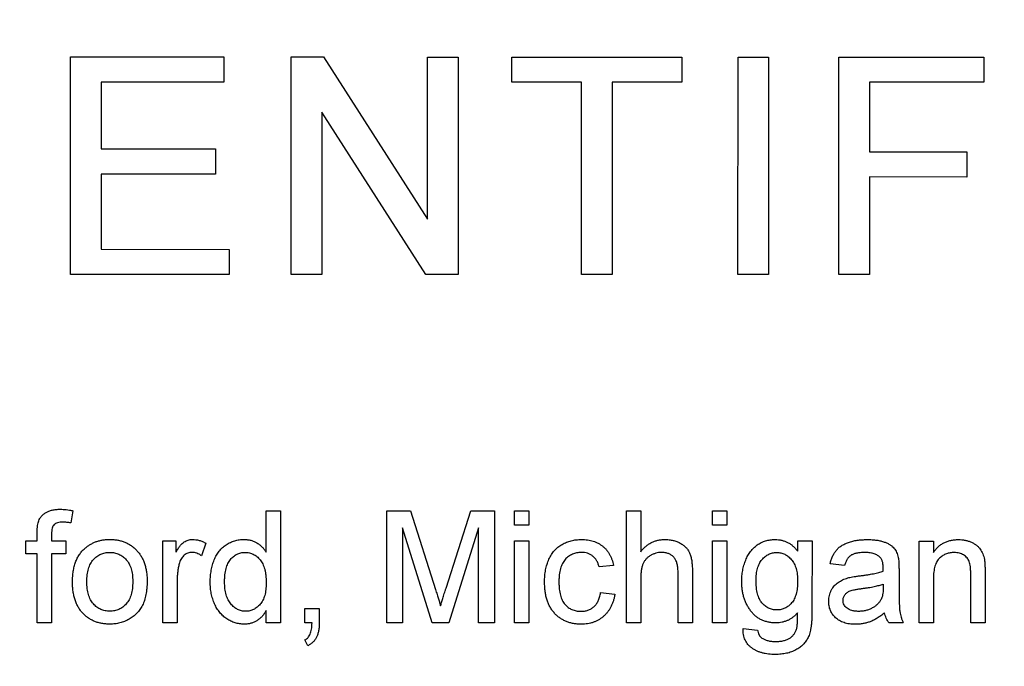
# Model space of a CAD drawing. Header units: inches. Extents: x 0.5 to 16.4, y 0.4 to 10.9.
# Tile 5 of 10: x 4.236 to 4.969, y 5.482 to 5.963. Entities that reach past the tile are written whole.
import ezdxf

# ---------------------------------------------------------------- set-up
doc = ezdxf.new("R2010")
doc.units = ezdxf.units.IN
doc.header["$MEASUREMENT"] = 0
doc.layers.add('OBJECT', color=1, linetype='Continuous')

msp = doc.modelspace()

# ---------------------------------------------------------------- linework, layer by layer
at = {"layer": 'OBJECT', "linetype": 'Continuous', "lineweight": 25}
for p, q in [((4.27355, 5.77388), (4.27358, 5.93567)), ((4.27358, 5.93567), (4.38766, 5.93565)), ((4.38766, 5.93565), (4.38765, 5.91698)), ((4.43782, 5.77385), (4.43785, 5.93564)), ((4.43785, 5.93564), (4.46196, 5.93563)), ((4.46196, 5.93563), (4.53946, 5.81489)), ((4.53946, 5.81489), (4.53948, 5.93562)), ((4.53948, 5.93562), (4.5623, 5.93561)), ((4.5623, 5.93561), (4.56227, 5.77383)), ((4.60212, 5.91694), (4.60212, 5.9356)), ((4.60212, 5.9356), (4.72865, 5.93558)), ((4.72865, 5.93558), (4.72864, 5.91691)), ((4.77051, 5.77379), (4.77055, 5.93557)), ((4.77055, 5.93557), (4.79336, 5.93557)), ((4.79336, 5.93557), (4.79333, 5.77378)), ((4.8456, 5.77377), (4.84563, 5.93556)), ((4.84563, 5.93556), (4.95349, 5.93554)), ((4.95349, 5.93554), (4.95348, 5.91687)), ((4.29639, 5.917), (4.29638, 5.86722)), ((4.38765, 5.91698), (4.29639, 5.917)), ((4.65397, 5.91693), (4.60212, 5.91694)), ((4.65395, 5.77381), (4.65397, 5.91693)), ((4.67679, 5.91692), (4.67676, 5.77381)), ((4.72864, 5.91691), (4.67679, 5.91692)), ((4.86844, 5.91688), (4.86843, 5.86503)), ((4.95348, 5.91687), (4.86844, 5.91688)), ((4.46066, 5.89457), (4.46064, 5.77385)), ((4.53816, 5.77383), (4.46066, 5.89457)), ((4.29638, 5.86722), (4.38142, 5.8672)), ((4.38142, 5.8672), (4.38142, 5.84853)), ((4.86843, 5.86503), (4.94103, 5.86502)), ((4.94103, 5.86502), (4.94102, 5.84635)), ((4.29638, 5.84855), (4.29637, 5.79255)), ((4.38142, 5.84853), (4.29638, 5.84855)), ((4.86843, 5.84636), (4.86841, 5.77377)), ((4.94102, 5.84635), (4.86843, 5.84636)), ((4.29637, 5.79255), (4.39178, 5.79253)), ((4.39178, 5.79253), (4.39177, 5.77386)), ((4.39177, 5.77386), (4.27355, 5.77388)), ((4.46064, 5.77385), (4.43782, 5.77385)), ((4.56227, 5.77383), (4.53816, 5.77383)), ((4.67676, 5.77381), (4.65395, 5.77381)), ((4.79333, 5.77378), (4.77051, 5.77379)), ((4.86841, 5.77377), (4.8456, 5.77377)), ((4.27538, 5.59813), (4.27386, 5.58904)), ((4.41927, 5.56731), (4.41928, 5.59809)), ((4.41928, 5.59809), (4.42996, 5.59809)), ((4.42996, 5.59809), (4.42994, 5.51475)), ((4.509, 5.51474), (4.50902, 5.59807)), ((4.50902, 5.59807), (4.5267, 5.59807)), ((4.5267, 5.59807), (4.54532, 5.53959)), ((4.55316, 5.54059), (4.57162, 5.59806)), ((4.57162, 5.59806), (4.58915, 5.59805)), ((4.58915, 5.59805), (4.58913, 5.51472)), ((4.6041, 5.59805), (4.61479, 5.59805)), ((4.6041, 5.58737), (4.6041, 5.59805)), ((4.61479, 5.59805), (4.61479, 5.58737)), ((4.68742, 5.5147), (4.68744, 5.59804)), ((4.68744, 5.59804), (4.69812, 5.59803)), ((4.69812, 5.59803), (4.69812, 5.5676)), ((4.75154, 5.59802), (4.76222, 5.59802)), ((4.75154, 5.58734), (4.75154, 5.59802)), ((4.76222, 5.59802), (4.76222, 5.58734)), ((4.61479, 5.58737), (4.6041, 5.58737)), ((4.76222, 5.58734), (4.75154, 5.58734)), ((4.24875, 5.57569), (4.24875, 5.58188)), ((4.25943, 5.58084), (4.25943, 5.57568)), ((4.52077, 5.58525), (4.52075, 5.51473)), ((4.54286, 5.51473), (4.52077, 5.58525)), ((4.57739, 5.58524), (4.55514, 5.51473)), ((4.57738, 5.51472), (4.57739, 5.58524)), ((4.2402, 5.57569), (4.24875, 5.57569)), ((4.2402, 5.56607), (4.2402, 5.57569)), ((4.25943, 5.57568), (4.27012, 5.57568)), ((4.27012, 5.57568), (4.27011, 5.56607)), ((4.34234, 5.51477), (4.34235, 5.57567)), ((4.34235, 5.57567), (4.35196, 5.57567)), ((4.35196, 5.57567), (4.35196, 5.56717)), ((4.3744, 5.57387), (4.37106, 5.56461)), ((4.60409, 5.51472), (4.6041, 5.57562)), ((4.6041, 5.57562), (4.61478, 5.57561)), ((4.61478, 5.57561), (4.61477, 5.51472)), ((4.75152, 5.51469), (4.75154, 5.57559)), ((4.75154, 5.57559), (4.76222, 5.57558)), ((4.76222, 5.57558), (4.76221, 5.51469)), ((4.81497, 5.57557), (4.82565, 5.57557)), ((4.81497, 5.5681), (4.81497, 5.57557)), ((4.82565, 5.57557), (4.82564, 5.52367)), ((4.90537, 5.51466), (4.90538, 5.57556)), ((4.90538, 5.57556), (4.91607, 5.57555)), ((4.91607, 5.57555), (4.91606, 5.56706)), ((4.24875, 5.56607), (4.2402, 5.56607)), ((4.24874, 5.51479), (4.24875, 5.56607)), ((4.25943, 5.56607), (4.25942, 5.51479)), ((4.27011, 5.56607), (4.25943, 5.56607)), ((4.67781, 5.55744), (4.66713, 5.55637)), ((4.84982, 5.5574), (4.83914, 5.55848)), ((4.72588, 5.51469), (4.72589, 5.55254)), ((4.73657, 5.55309), (4.73657, 5.51469)), ((4.89042, 5.55414), (4.89042, 5.5411)), ((4.94383, 5.51465), (4.94384, 5.55101)), ((4.95452, 5.55191), (4.95452, 5.51465)), ((4.35303, 5.54712), (4.35302, 5.51477)), ((4.69811, 5.54737), (4.6981, 5.5147)), ((4.87867, 5.54351), (4.87862, 5.54041)), ((4.91606, 5.54731), (4.91605, 5.51466)), ((4.66819, 5.53714), (4.67888, 5.53607)), ((4.41926, 5.51475), (4.41926, 5.52395)), ((4.4481, 5.51475), (4.44811, 5.52543)), ((4.44811, 5.52543), (4.45879, 5.52543)), ((4.45879, 5.52543), (4.45879, 5.51475)), ((4.25942, 5.51479), (4.24874, 5.51479)), ((4.35302, 5.51477), (4.34234, 5.51477)), ((4.42994, 5.51475), (4.41926, 5.51475)), ((4.45341, 5.51475), (4.4481, 5.51475)), ((4.52075, 5.51473), (4.509, 5.51474)), ((4.55514, 5.51473), (4.54286, 5.51473)), ((4.58913, 5.51472), (4.57738, 5.51472)), ((4.61477, 5.51472), (4.60409, 5.51472)), ((4.6981, 5.5147), (4.68742, 5.5147)), ((4.73657, 5.51469), (4.72588, 5.51469)), ((4.76221, 5.51469), (4.75152, 5.51469)), ((4.89362, 5.51466), (4.88293, 5.51466)), ((4.91605, 5.51466), (4.90537, 5.51466)), ((4.95452, 5.51465), (4.94383, 5.51465)), ((4.77436, 5.51041), (4.78504, 5.50934)), ((4.45024, 5.49765), (4.4481, 5.50193))]:
    msp.add_line(p, q, dxfattribs=at)
for radius in [1.6245, 1.23, 1.12]:
    msp.add_circle((4.52723, 5.82473), radius, dxfattribs=at)
for points, knots in [([(4.24989, 5.59059), (4.25017, 5.59121), (4.25074, 5.59245), (4.25199, 5.59412), (4.25354, 5.59558), (4.25536, 5.59688), (4.2575, 5.59795), (4.26002, 5.59866), (4.26285, 5.59911), (4.26486, 5.59916), (4.26591, 5.59919)], [0, 0, 0, 0, 0.105236, 0.21126, 0.319777, 0.434105, 0.556302, 0.689389, 0.836906, 1, 1, 1, 1]), ([(4.26591, 5.59919), (4.26665, 5.59917), (4.26815, 5.59915), (4.27046, 5.59892), (4.27289, 5.59862), (4.27453, 5.5983), (4.27538, 5.59813)], [0, 0, 0, 0, 0.231126, 0.473559, 0.729501, 1, 1, 1, 1]), ([(4.24875, 5.58188), (4.24876, 5.58279), (4.24877, 5.5845), (4.249, 5.58687), (4.24931, 5.58888), (4.2497, 5.59006), (4.24989, 5.59059)], [0, 0, 0, 0, 0.310103, 0.579649, 0.808071, 1, 1, 1, 1]), ([(4.26788, 5.58957), (4.26717, 5.58955), (4.26584, 5.58952), (4.26401, 5.58917), (4.2625, 5.58862), (4.26128, 5.58778), (4.2604, 5.58657), (4.25985, 5.58499), (4.25948, 5.58305), (4.25945, 5.58162), (4.25943, 5.58084)], [0, 0, 0, 0, 0.1501544, 0.2790274, 0.3895306, 0.487706, 0.5856296, 0.6998328, 0.8369787, 1, 1, 1, 1]), ([(4.27386, 5.58904), (4.27284, 5.58919), (4.27085, 5.58949), (4.26885, 5.58955), (4.26788, 5.58957)], [0, 0, 0, 0, 0.51581, 1, 1, 1, 1]), ([(4.2842, 5.57005), (4.28485, 5.57059), (4.28613, 5.57165), (4.28822, 5.573), (4.2904, 5.57416), (4.29268, 5.57512), (4.29508, 5.57585), (4.29758, 5.57636), (4.30018, 5.57669), (4.30195, 5.57673), (4.30285, 5.57674)], [0, 0, 0, 0, 0.124302, 0.246336, 0.367599, 0.489098, 0.612371, 0.737766, 0.866431, 1, 1, 1, 1]), ([(4.30285, 5.57674), (4.30385, 5.57671), (4.3058, 5.57666), (4.30866, 5.5763), (4.31137, 5.57563), (4.31397, 5.57476), (4.3164, 5.57359), (4.31872, 5.5722), (4.32087, 5.57052), (4.32288, 5.56862), (4.32469, 5.56649), (4.32627, 5.56415), (4.32761, 5.56161), (4.32872, 5.55888), (4.32956, 5.55594), (4.33015, 5.55282), (4.33053, 5.54951), (4.33057, 5.54724), (4.33059, 5.54607)], [0, 0, 0, 0, 0.064148, 0.125517, 0.185171, 0.243479, 0.301291, 0.358638, 0.417072, 0.476329, 0.536519, 0.596593, 0.65777, 0.720728, 0.785986, 0.853812, 0.925134, 1, 1, 1, 1]), ([(4.35196, 5.56717), (4.3525, 5.56807), (4.3535, 5.56973), (4.35507, 5.57193), (4.35656, 5.57364), (4.35807, 5.57487), (4.35958, 5.57571), (4.36113, 5.5763), (4.36274, 5.57667), (4.36384, 5.57671), (4.3644, 5.57673)], [0, 0, 0, 0, 0.189667, 0.351384, 0.488427, 0.600991, 0.701645, 0.800871, 0.898948, 1, 1, 1, 1]), ([(4.3644, 5.57673), (4.36523, 5.57669), (4.3669, 5.57662), (4.36941, 5.57604), (4.37195, 5.57517), (4.37357, 5.57432), (4.3744, 5.57387)], [0, 0, 0, 0, 0.235779, 0.477896, 0.732141, 1, 1, 1, 1]), ([(4.3776, 5.54516), (4.37763, 5.54663), (4.37769, 5.54951), (4.37829, 5.55373), (4.37919, 5.55774), (4.38027, 5.56092), (4.38135, 5.56332), (4.38223, 5.565), (4.3832, 5.56658), (4.38427, 5.56804), (4.38545, 5.56939), (4.3867, 5.57065), (4.38806, 5.57178), (4.38949, 5.57283), (4.39101, 5.57373), (4.39256, 5.57454), (4.39416, 5.57521), (4.39581, 5.57576), (4.3975, 5.5762), (4.39923, 5.57649), (4.401, 5.57668), (4.4022, 5.57671), (4.40281, 5.57672)], [0, 0, 0, 0, 0.097129, 0.190237, 0.280388, 0.36862, 0.411729, 0.453657, 0.494259, 0.53396, 0.573313, 0.612303, 0.651179, 0.690151, 0.729237, 0.767708, 0.805598, 0.843958, 0.882296, 0.920731, 0.959905, 1, 1, 1, 1]), ([(4.40281, 5.57672), (4.40369, 5.57669), (4.4054, 5.57663), (4.4079, 5.57613), (4.41026, 5.57532), (4.41243, 5.57414), (4.41445, 5.57275), (4.41626, 5.57112), (4.41791, 5.56934), (4.41881, 5.56799), (4.41927, 5.56731)], [0, 0, 0, 0, 0.132544, 0.259609, 0.384578, 0.508577, 0.63268, 0.754424, 0.876103, 1, 1, 1, 1]), ([(4.62653, 5.54493), (4.62654, 5.54573), (4.62656, 5.54731), (4.62671, 5.54965), (4.62696, 5.5519), (4.62731, 5.55408), (4.62775, 5.55619), (4.62833, 5.5582), (4.62898, 5.56015), (4.62973, 5.56202), (4.63058, 5.56379), (4.63154, 5.56546), (4.63262, 5.567), (4.63379, 5.56845), (4.63508, 5.56977), (4.63647, 5.57097), (4.63796, 5.57206), (4.64008, 5.57334), (4.64287, 5.57468), (4.64641, 5.57584), (4.65009, 5.57654), (4.6526, 5.57663), (4.65386, 5.57667)], [0, 0, 0, 0, 0.05069, 0.100064, 0.147868, 0.194213, 0.239564, 0.283798, 0.326868, 0.369348, 0.410747, 0.451432, 0.490875, 0.5299, 0.568726, 0.607396, 0.646183, 0.685355, 0.76375, 0.841544, 0.919958, 1, 1, 1, 1]), ([(4.65386, 5.57667), (4.65466, 5.57666), (4.65622, 5.57662), (4.6585, 5.57639), (4.66068, 5.57601), (4.66274, 5.57546), (4.6647, 5.57475), (4.66654, 5.57388), (4.66827, 5.57286), (4.66987, 5.57169), (4.67136, 5.57037), (4.6727, 5.56891), (4.67392, 5.56733), (4.67497, 5.5656), (4.67592, 5.56376), (4.67669, 5.56177), (4.67736, 5.55966), (4.67766, 5.55819), (4.67781, 5.55744)], [0, 0, 0, 0, 0.0707943, 0.1389298, 0.2037608, 0.2672468, 0.3282853, 0.388484, 0.447711, 0.5064942, 0.565373, 0.6238493, 0.6824323, 0.7424293, 0.8034999, 0.8668025, 0.9320606, 1, 1, 1, 1]), ([(4.69812, 5.5676), (4.69871, 5.56832), (4.69987, 5.56974), (4.70183, 5.57158), (4.7039, 5.57316), (4.7061, 5.57443), (4.7084, 5.57545), (4.71083, 5.57614), (4.71336, 5.5766), (4.7151, 5.57664), (4.71598, 5.57666)], [0, 0, 0, 0, 0.134397, 0.263908, 0.387737, 0.509356, 0.62946, 0.749915, 0.872958, 1, 1, 1, 1]), ([(4.71598, 5.57666), (4.71705, 5.57663), (4.71913, 5.57658), (4.72213, 5.57605), (4.72493, 5.57525), (4.72748, 5.57408), (4.72976, 5.57264), (4.73171, 5.57091), (4.73332, 5.56892), (4.73434, 5.56705), (4.73501, 5.56542), (4.73541, 5.56404), (4.73578, 5.56254), (4.73609, 5.56091), (4.73629, 5.55914), (4.73646, 5.55724), (4.73656, 5.55521), (4.73657, 5.55381), (4.73657, 5.55309)], [0, 0, 0, 0, 0.088973, 0.172509, 0.252607, 0.33047, 0.405183, 0.47632, 0.546425, 0.616231, 0.653183, 0.692855, 0.735731, 0.781387, 0.830809, 0.883768, 0.939832, 1, 1, 1, 1]), ([(4.7733, 5.54532), (4.77333, 5.54674), (4.77339, 5.54954), (4.77399, 5.55364), (4.7749, 5.55758), (4.77599, 5.56071), (4.77703, 5.5631), (4.7779, 5.56478), (4.77887, 5.56635), (4.77991, 5.56782), (4.78102, 5.5692), (4.78223, 5.57045), (4.78352, 5.57161), (4.78489, 5.57266), (4.78634, 5.57359), (4.78785, 5.57442), (4.78943, 5.5751), (4.79106, 5.57567), (4.79276, 5.5761), (4.79452, 5.57642), (4.79634, 5.5766), (4.79757, 5.57663), (4.79819, 5.57665)], [0, 0, 0, 0, 0.094874, 0.186815, 0.276165, 0.364682, 0.408123, 0.450019, 0.491076, 0.531089, 0.57045, 0.609095, 0.647527, 0.685964, 0.724423, 0.762513, 0.800633, 0.83919, 0.877957, 0.91762, 0.958342, 1, 1, 1, 1]), ([(4.79819, 5.57665), (4.79902, 5.57662), (4.80066, 5.57657), (4.80306, 5.57616), (4.80534, 5.57549), (4.8075, 5.57454), (4.80957, 5.57334), (4.8115, 5.57185), (4.81333, 5.57011), (4.81442, 5.56878), (4.81497, 5.5681)], [0, 0, 0, 0, 0.127411, 0.251224, 0.371451, 0.491533, 0.613231, 0.736879, 0.86552, 1, 1, 1, 1]), ([(4.83914, 5.55848), (4.83938, 5.55948), (4.83986, 5.56141), (4.8409, 5.56411), (4.84216, 5.56651), (4.84364, 5.56865), (4.84545, 5.5705), (4.84758, 5.57212), (4.85008, 5.57348), (4.8529, 5.57462), (4.85601, 5.57553), (4.85938, 5.57617), (4.86298, 5.57656), (4.86546, 5.57661), (4.86674, 5.57663)], [0, 0, 0, 0, 0.085104, 0.164331, 0.238077, 0.308278, 0.378099, 0.450841, 0.528541, 0.611943, 0.701454, 0.795479, 0.894775, 1, 1, 1, 1]), ([(4.86674, 5.57663), (4.86798, 5.57661), (4.87036, 5.57657), (4.87374, 5.57624), (4.87676, 5.57569), (4.8794, 5.57489), (4.88171, 5.57391), (4.88369, 5.57284), (4.88536, 5.57163), (4.88671, 5.57028), (4.8878, 5.56877), (4.88868, 5.5671), (4.88941, 5.56526), (4.88974, 5.56395), (4.8899, 5.56327)], [0, 0, 0, 0, 0.1277015, 0.2433675, 0.3471886, 0.4412827, 0.5260555, 0.6028203, 0.6721135, 0.7357752, 0.7977781, 0.8617654, 0.9285338, 1, 1, 1, 1]), ([(4.91606, 5.56706), (4.91661, 5.56782), (4.9177, 5.5693), (4.91958, 5.57128), (4.92165, 5.57292), (4.92389, 5.5743), (4.92632, 5.57533), (4.92893, 5.57608), (4.93171, 5.57654), (4.93363, 5.57659), (4.93461, 5.57662)], [0, 0, 0, 0, 0.128951, 0.252973, 0.373396, 0.492638, 0.612688, 0.736276, 0.865056, 1, 1, 1, 1]), ([(4.93461, 5.57662), (4.93547, 5.5766), (4.93717, 5.57656), (4.93965, 5.57618), (4.94204, 5.57556), (4.94428, 5.5747), (4.94633, 5.57364), (4.94817, 5.57245), (4.94968, 5.57104), (4.95094, 5.5695), (4.95196, 5.5678), (4.95281, 5.56597), (4.95351, 5.56399), (4.95382, 5.5626), (4.95397, 5.56189)], [0, 0, 0, 0, 0.09645, 0.190682, 0.281885, 0.372981, 0.460286, 0.541495, 0.618093, 0.691476, 0.764762, 0.840053, 0.91821, 1, 1, 1, 1]), ([(4.27503, 5.54523), (4.27506, 5.54658), (4.27512, 5.5492), (4.27554, 5.553), (4.27625, 5.55653), (4.27725, 5.55979), (4.27854, 5.56278), (4.28013, 5.56549), (4.28199, 5.56796), (4.28346, 5.56935), (4.2842, 5.57005)], [0, 0, 0, 0, 0.148743, 0.287828, 0.419547, 0.543761, 0.661832, 0.776707, 0.888407, 1, 1, 1, 1]), ([(4.28572, 5.54526), (4.28574, 5.54615), (4.28577, 5.54787), (4.28598, 5.55036), (4.28636, 5.55268), (4.2869, 5.55483), (4.28758, 5.55681), (4.28842, 5.55861), (4.2894, 5.56024), (4.29054, 5.5617), (4.2918, 5.56296), (4.29313, 5.5641), (4.29457, 5.56503), (4.29607, 5.56581), (4.29766, 5.56639), (4.29932, 5.56683), (4.30106, 5.56708), (4.30225, 5.56711), (4.30285, 5.56713)], [0, 0, 0, 0, 0.084693, 0.164321, 0.239331, 0.309575, 0.376082, 0.438961, 0.499406, 0.558194, 0.615041, 0.670597, 0.724789, 0.778601, 0.832003, 0.886497, 0.94244, 1, 1, 1, 1]), ([(4.30285, 5.56713), (4.30345, 5.56711), (4.30462, 5.56708), (4.30633, 5.56683), (4.30797, 5.56638), (4.30953, 5.56579), (4.31102, 5.565), (4.31245, 5.56408), (4.31378, 5.56294), (4.31504, 5.56166), (4.31619, 5.56021), (4.3172, 5.55859), (4.31802, 5.55681), (4.31874, 5.55488), (4.31926, 5.55278), (4.31965, 5.55052), (4.31985, 5.5481), (4.31989, 5.54643), (4.31991, 5.54557)], [0, 0, 0, 0, 0.057784, 0.1134, 0.167574, 0.221874, 0.27544, 0.33035, 0.386641, 0.444627, 0.504528, 0.565597, 0.628821, 0.694866, 0.764472, 0.838347, 0.916881, 1, 1, 1, 1]), ([(4.36398, 5.56712), (4.36347, 5.56709), (4.36245, 5.56704), (4.36097, 5.56664), (4.35957, 5.56598), (4.35826, 5.56507), (4.3571, 5.56393), (4.35608, 5.5626), (4.35525, 5.56104), (4.35488, 5.55991), (4.35468, 5.55932)], [0, 0, 0, 0, 0.118293, 0.233566, 0.351037, 0.47256, 0.59757, 0.724644, 0.858166, 1, 1, 1, 1]), ([(4.37106, 5.56461), (4.37048, 5.565), (4.36936, 5.56574), (4.36757, 5.56653), (4.36578, 5.56703), (4.36457, 5.56709), (4.36398, 5.56712)], [0, 0, 0, 0, 0.273331, 0.527147, 0.767135, 1, 1, 1, 1]), ([(4.38828, 5.54518), (4.38829, 5.54609), (4.38832, 5.54787), (4.38851, 5.55043), (4.38887, 5.55279), (4.38932, 5.55498), (4.38994, 5.55698), (4.39069, 5.55878), (4.39158, 5.5604), (4.3926, 5.56182), (4.39373, 5.56306), (4.39492, 5.56415), (4.3962, 5.56505), (4.39752, 5.56583), (4.39893, 5.56638), (4.4004, 5.56681), (4.40193, 5.56706), (4.40298, 5.56709), (4.40351, 5.56711)], [0, 0, 0, 0, 0.091711, 0.176988, 0.256201, 0.330636, 0.399883, 0.464382, 0.525315, 0.58345, 0.638919, 0.692818, 0.744171, 0.79469, 0.845044, 0.895343, 0.947139, 1, 1, 1, 1]), ([(4.40351, 5.56711), (4.40406, 5.56709), (4.40513, 5.56707), (4.40671, 5.56678), (4.40822, 5.56637), (4.40966, 5.56577), (4.41103, 5.56497), (4.41235, 5.56403), (4.41358, 5.5629), (4.41475, 5.56161), (4.41583, 5.56014), (4.41674, 5.55846), (4.41753, 5.55658), (4.41817, 5.55452), (4.41867, 5.55225), (4.41901, 5.5498), (4.41923, 5.54715), (4.41925, 5.54532), (4.41926, 5.54437)], [0, 0, 0, 0, 0.052688, 0.103886, 0.153523, 0.203582, 0.25433, 0.305887, 0.359487, 0.415362, 0.473787, 0.535066, 0.599788, 0.669584, 0.743838, 0.823038, 0.908696, 1, 1, 1, 1]), ([(4.65393, 5.56706), (4.65332, 5.56704), (4.65213, 5.56702), (4.6504, 5.56675), (4.64875, 5.56636), (4.64719, 5.56577), (4.64571, 5.56503), (4.64432, 5.56413), (4.64303, 5.56305), (4.64182, 5.56181), (4.64072, 5.5604), (4.63977, 5.55879), (4.63899, 5.55698), (4.63834, 5.555), (4.63782, 5.55282), (4.63747, 5.55045), (4.63725, 5.54789), (4.63722, 5.54612), (4.63721, 5.54521)], [0, 0, 0, 0, 0.058407, 0.114122, 0.168129, 0.221319, 0.273983, 0.326987, 0.380581, 0.435847, 0.4927, 0.552462, 0.615019, 0.681542, 0.753079, 0.829996, 0.912188, 1, 1, 1, 1]), ([(4.66713, 5.55637), (4.66688, 5.55722), (4.66641, 5.55883), (4.66532, 5.56103), (4.66396, 5.56289), (4.66234, 5.56442), (4.66049, 5.56559), (4.65847, 5.56646), (4.65626, 5.56697), (4.65472, 5.56703), (4.65393, 5.56706)], [0, 0, 0, 0, 0.142716, 0.272954, 0.3965, 0.515511, 0.63267, 0.750593, 0.871256, 1, 1, 1, 1]), ([(4.71357, 5.56705), (4.71285, 5.56702), (4.71141, 5.56696), (4.70929, 5.5665), (4.70723, 5.56577), (4.70527, 5.56475), (4.70347, 5.56351), (4.70193, 5.562), (4.70068, 5.56029), (4.69968, 5.55835), (4.69898, 5.55611), (4.69847, 5.55353), (4.69816, 5.55058), (4.69813, 5.54848), (4.69811, 5.54737)], [0, 0, 0, 0, 0.076468, 0.15139, 0.228047, 0.305996, 0.383491, 0.458185, 0.531659, 0.606193, 0.687101, 0.778708, 0.883171, 1, 1, 1, 1]), ([(4.72589, 5.55254), (4.72588, 5.55315), (4.72586, 5.55433), (4.72571, 5.55604), (4.72547, 5.55762), (4.72512, 5.55907), (4.72468, 5.5604), (4.7241, 5.56159), (4.72345, 5.56266), (4.72269, 5.5636), (4.72184, 5.56442), (4.72091, 5.56514), (4.71989, 5.56571), (4.71879, 5.56621), (4.7176, 5.56659), (4.71633, 5.56685), (4.71498, 5.56703), (4.71405, 5.56704), (4.71357, 5.56705)], [0, 0, 0, 0, 0.084279, 0.162703, 0.235608, 0.304154, 0.368095, 0.428387, 0.485135, 0.540157, 0.594324, 0.647326, 0.701189, 0.755702, 0.812862, 0.872345, 0.934093, 1, 1, 1, 1]), ([(4.78398, 5.54605), (4.78399, 5.54689), (4.78401, 5.54852), (4.78424, 5.55088), (4.78458, 5.55309), (4.78506, 5.55514), (4.78568, 5.55704), (4.78645, 5.55876), (4.78735, 5.56034), (4.7884, 5.56175), (4.78956, 5.56297), (4.79076, 5.56408), (4.79205, 5.56498), (4.79337, 5.56574), (4.79478, 5.5663), (4.79622, 5.56673), (4.79774, 5.56698), (4.79877, 5.56701), (4.79929, 5.56703)], [0, 0, 0, 0, 0.086579, 0.16774, 0.24435, 0.316783, 0.384391, 0.449048, 0.511184, 0.571367, 0.629359, 0.684957, 0.738395, 0.791005, 0.842415, 0.893748, 0.946046, 1, 1, 1, 1]), ([(4.79929, 5.56703), (4.79982, 5.56701), (4.80087, 5.56698), (4.80241, 5.56673), (4.8039, 5.5663), (4.80533, 5.56572), (4.80667, 5.56494), (4.80798, 5.56402), (4.80921, 5.5629), (4.8104, 5.56166), (4.81149, 5.56024), (4.81242, 5.55864), (4.8132, 5.55688), (4.81386, 5.55496), (4.81435, 5.55287), (4.81472, 5.55063), (4.81493, 5.54822), (4.81495, 5.54657), (4.81496, 5.54571)], [0, 0, 0, 0, 0.053542, 0.106006, 0.157494, 0.209231, 0.261659, 0.314916, 0.370724, 0.42885, 0.489075, 0.551142, 0.615888, 0.683701, 0.756052, 0.83248, 0.913296, 1, 1, 1, 1]), ([(4.86482, 5.56702), (4.86426, 5.56701), (4.86319, 5.567), (4.86163, 5.5669), (4.8602, 5.56674), (4.85886, 5.5665), (4.85765, 5.56621), (4.85654, 5.56586), (4.85555, 5.56543), (4.85437, 5.56475), (4.85304, 5.56366), (4.85174, 5.56192), (4.8506, 5.55983), (4.85009, 5.55825), (4.84982, 5.5574)], [0, 0, 0, 0, 0.085183, 0.163702, 0.238284, 0.306613, 0.370646, 0.428821, 0.484512, 0.53564, 0.637269, 0.745279, 0.865314, 1, 1, 1, 1]), ([(4.87592, 5.56379), (4.87559, 5.56405), (4.87494, 5.56458), (4.8738, 5.56522), (4.87259, 5.5658), (4.87125, 5.56624), (4.8698, 5.56659), (4.86824, 5.56684), (4.86657, 5.56699), (4.86541, 5.56701), (4.86482, 5.56702)], [0, 0, 0, 0, 0.10497, 0.21464, 0.328561, 0.446665, 0.573274, 0.706537, 0.848573, 1, 1, 1, 1]), ([(4.93164, 5.567), (4.93112, 5.56699), (4.93009, 5.56696), (4.92857, 5.56679), (4.92712, 5.56643), (4.9257, 5.56602), (4.92437, 5.56542), (4.92307, 5.56472), (4.92183, 5.56388), (4.92064, 5.56291), (4.91952, 5.56177), (4.9186, 5.56036), (4.91782, 5.55874), (4.91716, 5.55691), (4.91667, 5.55483), (4.91631, 5.55252), (4.91609, 5.54999), (4.91607, 5.54823), (4.91606, 5.54731)], [0, 0, 0, 0, 0.05474, 0.107494, 0.159432, 0.210592, 0.261398, 0.312429, 0.36439, 0.41773, 0.472461, 0.530716, 0.592905, 0.660261, 0.734487, 0.815792, 0.903972, 1, 1, 1, 1]), ([(4.94384, 5.55101), (4.94383, 5.55198), (4.94381, 5.55378), (4.9436, 5.5563), (4.94325, 5.55844), (4.94274, 5.56022), (4.94203, 5.56175), (4.9411, 5.56306), (4.93995, 5.56423), (4.93857, 5.56521), (4.93704, 5.56601), (4.93535, 5.5666), (4.93353, 5.56693), (4.93228, 5.56698), (4.93164, 5.567)], [0, 0, 0, 0, 0.125547, 0.234154, 0.327129, 0.405411, 0.474787, 0.543633, 0.613514, 0.686384, 0.761237, 0.837662, 0.916892, 1, 1, 1, 1]), ([(4.35468, 5.55932), (4.35443, 5.55837), (4.35391, 5.55645), (4.35341, 5.55345), (4.35307, 5.55033), (4.35304, 5.54821), (4.35303, 5.54712)], [0, 0, 0, 0, 0.23826, 0.483736, 0.736379, 1, 1, 1, 1]), ([(4.87867, 5.55561), (4.87866, 5.55608), (4.87863, 5.55698), (4.87853, 5.55828), (4.87831, 5.55946), (4.87801, 5.56055), (4.87764, 5.56153), (4.87714, 5.56238), (4.87659, 5.56316), (4.87614, 5.56358), (4.87592, 5.56379)], [0, 0, 0, 0, 0.1576937, 0.3027499, 0.4381682, 0.5647048, 0.6817627, 0.7918314, 0.8965244, 1, 1, 1, 1]), ([(4.8899, 5.56327), (4.88999, 5.56276), (4.89019, 5.56157), (4.8903, 5.55952), (4.89041, 5.557), (4.89042, 5.55515), (4.89042, 5.55414)], [0, 0, 0, 0, 0.1714607, 0.394486, 0.6699947, 1, 1, 1, 1]), ([(4.95397, 5.56189), (4.95402, 5.56163), (4.95412, 5.56107), (4.95421, 5.56016), (4.95432, 5.55911), (4.9544, 5.55793), (4.95444, 5.55661), (4.9545, 5.55516), (4.9545, 5.55358), (4.95452, 5.55248), (4.95452, 5.55191)], [0, 0, 0, 0, 0.0795145, 0.1701305, 0.275678, 0.3943858, 0.5262378, 0.6697567, 0.8282074, 1, 1, 1, 1]), ([(4.85222, 5.54809), (4.85277, 5.54823), (4.85398, 5.54854), (4.85599, 5.5489), (4.85837, 5.54929), (4.86009, 5.54951), (4.86101, 5.54962)], [0, 0, 0, 0, 0.1888118, 0.4192996, 0.6884946, 1, 1, 1, 1]), ([(4.86101, 5.54962), (4.86197, 5.54975), (4.86383, 5.54999), (4.86653, 5.55037), (4.86902, 5.55079), (4.87133, 5.55123), (4.87343, 5.55165), (4.87534, 5.55212), (4.87705, 5.55259), (4.87811, 5.55295), (4.87862, 5.55313)], [0, 0, 0, 0, 0.1619611, 0.3128901, 0.4540141, 0.5843348, 0.7037295, 0.8126688, 0.9110789, 1, 1, 1, 1]), ([(4.87862, 5.55313), (4.87862, 5.55342), (4.87863, 5.55395), (4.87865, 5.55467), (4.87867, 5.5552), (4.87867, 5.5555), (4.87867, 5.55561)], [0, 0, 0, 0, 0.35568, 0.644278, 0.859095, 1, 1, 1, 1]), ([(4.30284, 5.51371), (4.30183, 5.51374), (4.29984, 5.51379), (4.29694, 5.51416), (4.29418, 5.51479), (4.29158, 5.51571), (4.28912, 5.51683), (4.28681, 5.51824), (4.28465, 5.51989), (4.28267, 5.52181), (4.28085, 5.52394), (4.2793, 5.52633), (4.27797, 5.52894), (4.27689, 5.53177), (4.27606, 5.53482), (4.27547, 5.5381), (4.27509, 5.54159), (4.27505, 5.544), (4.27503, 5.54523)], [0, 0, 0, 0, 0.063918, 0.125105, 0.18417, 0.241758, 0.298585, 0.354786, 0.411839, 0.469658, 0.528418, 0.587973, 0.649012, 0.712542, 0.778764, 0.848337, 0.922071, 1, 1, 1, 1]), ([(4.30284, 5.52332), (4.30224, 5.52334), (4.30105, 5.52337), (4.29931, 5.52362), (4.29765, 5.52406), (4.29607, 5.52467), (4.29456, 5.52544), (4.29313, 5.52638), (4.29179, 5.52749), (4.29054, 5.52878), (4.28939, 5.53023), (4.28841, 5.53188), (4.28757, 5.5337), (4.28689, 5.53568), (4.28636, 5.53783), (4.28598, 5.54015), (4.28577, 5.54265), (4.28574, 5.54437), (4.28572, 5.54526)], [0, 0, 0, 0, 0.0574628, 0.1133102, 0.1677125, 0.2212115, 0.2749319, 0.3290321, 0.384154, 0.441284, 0.4999726, 0.56077, 0.6240245, 0.6904188, 0.7605438, 0.835426, 0.9149194, 1, 1, 1, 1]), ([(4.33059, 5.54607), (4.33058, 5.54513), (4.33057, 5.54329), (4.33039, 5.54061), (4.33013, 5.53809), (4.32977, 5.53571), (4.32929, 5.5335), (4.32868, 5.53144), (4.32798, 5.52953), (4.32718, 5.52777), (4.32627, 5.52614), (4.32527, 5.5246), (4.32416, 5.52316), (4.32295, 5.52182), (4.32165, 5.52057), (4.32025, 5.5194), (4.31876, 5.51834), (4.31664, 5.51705), (4.31385, 5.5157), (4.31031, 5.51455), (4.30662, 5.51384), (4.30411, 5.51375), (4.30284, 5.51371)], [0, 0, 0, 0, 0.058703, 0.114053, 0.166479, 0.216091, 0.262752, 0.307001, 0.348947, 0.388808, 0.427138, 0.46506, 0.502488, 0.539648, 0.577008, 0.614274, 0.652403, 0.690833, 0.767888, 0.844207, 0.921132, 1, 1, 1, 1]), ([(4.31991, 5.54557), (4.31989, 5.54467), (4.31985, 5.5429), (4.31964, 5.54035), (4.31926, 5.53798), (4.31872, 5.53578), (4.31805, 5.53377), (4.31722, 5.53192), (4.3162, 5.53028), (4.31507, 5.52881), (4.31381, 5.52752), (4.31248, 5.5264), (4.31105, 5.52545), (4.30957, 5.52466), (4.30799, 5.52406), (4.30633, 5.52365), (4.30461, 5.52336), (4.30344, 5.52334), (4.30284, 5.52332)], [0, 0, 0, 0, 0.086068, 0.167108, 0.243029, 0.313687, 0.381115, 0.444406, 0.505052, 0.563746, 0.620476, 0.67555, 0.728832, 0.781951, 0.835076, 0.888454, 0.943467, 1, 1, 1, 1]), ([(4.40285, 5.51369), (4.40227, 5.5137), (4.40112, 5.51373), (4.39941, 5.51392), (4.39773, 5.51421), (4.3961, 5.51468), (4.39449, 5.51522), (4.39293, 5.51592), (4.39139, 5.51671), (4.38992, 5.51766), (4.38848, 5.51867), (4.38715, 5.51985), (4.38587, 5.52107), (4.3847, 5.52242), (4.3836, 5.52386), (4.38258, 5.5254), (4.38164, 5.52704), (4.3805, 5.52937), (4.37934, 5.53249), (4.37831, 5.53648), (4.37771, 5.54074), (4.37763, 5.54366), (4.3776, 5.54516)], [0, 0, 0, 0, 0.038527, 0.076503, 0.114116, 0.151745, 0.189322, 0.226946, 0.265358, 0.304283, 0.343529, 0.382636, 0.421902, 0.461253, 0.501382, 0.542244, 0.584026, 0.626904, 0.714769, 0.80536, 0.900324, 1, 1, 1, 1]), ([(4.40394, 5.5233), (4.40342, 5.52332), (4.40239, 5.52335), (4.40086, 5.52361), (4.3994, 5.52405), (4.39799, 5.52466), (4.39663, 5.5254), (4.39533, 5.52636), (4.39409, 5.52748), (4.39289, 5.52875), (4.39181, 5.5302), (4.39086, 5.53183), (4.39005, 5.53363), (4.38941, 5.53561), (4.38889, 5.53776), (4.38853, 5.54008), (4.38831, 5.54257), (4.38829, 5.54429), (4.38828, 5.54518)], [0, 0, 0, 0, 0.051635, 0.102768, 0.15311, 0.203777, 0.25515, 0.307936, 0.363692, 0.421354, 0.481563, 0.543939, 0.608957, 0.677859, 0.750876, 0.828899, 0.91182, 1, 1, 1, 1]), ([(4.41926, 5.54437), (4.41925, 5.54351), (4.41923, 5.54184), (4.41901, 5.53942), (4.41866, 5.53718), (4.41819, 5.5351), (4.41755, 5.53319), (4.41679, 5.53145), (4.41588, 5.52987), (4.41482, 5.52849), (4.41367, 5.52728), (4.41246, 5.52621), (4.4112, 5.52531), (4.40986, 5.52458), (4.40846, 5.52401), (4.40701, 5.52359), (4.40549, 5.52336), (4.40446, 5.52332), (4.40394, 5.5233)], [0, 0, 0, 0, 0.0884507, 0.170931, 0.2483056, 0.3209513, 0.3895015, 0.4543736, 0.5157212, 0.5751641, 0.6324662, 0.6870428, 0.7402273, 0.791537, 0.8427037, 0.8943422, 0.946301, 1, 1, 1, 1]), ([(4.65387, 5.51364), (4.65286, 5.51367), (4.6509, 5.51372), (4.64802, 5.51409), (4.6453, 5.51473), (4.64273, 5.51561), (4.6403, 5.51675), (4.63805, 5.51817), (4.63592, 5.51981), (4.63398, 5.52172), (4.63222, 5.52385), (4.6307, 5.52623), (4.62938, 5.52881), (4.62834, 5.53162), (4.62752, 5.53464), (4.62694, 5.53788), (4.62659, 5.54133), (4.62655, 5.54371), (4.62653, 5.54493)], [0, 0, 0, 0, 0.06395, 0.125495, 0.184553, 0.242023, 0.298544, 0.354978, 0.411633, 0.469612, 0.528372, 0.587935, 0.649204, 0.712555, 0.778766, 0.848384, 0.922231, 1, 1, 1, 1]), ([(4.63721, 5.54521), (4.63722, 5.54428), (4.63724, 5.54249), (4.63747, 5.5399), (4.6378, 5.53751), (4.63831, 5.53531), (4.63891, 5.5333), (4.6397, 5.53149), (4.64062, 5.52987), (4.64168, 5.52846), (4.64285, 5.52723), (4.64413, 5.52618), (4.64547, 5.52526), (4.64692, 5.52453), (4.64844, 5.52396), (4.65006, 5.52356), (4.65175, 5.5233), (4.65291, 5.52327), (4.6535, 5.52326)], [0, 0, 0, 0, 0.089964, 0.173195, 0.251034, 0.323935, 0.391049, 0.454481, 0.514066, 0.570614, 0.625082, 0.678246, 0.730226, 0.782251, 0.834568, 0.88786, 0.94285, 1, 1, 1, 1]), ([(4.79868, 5.51468), (4.7977, 5.5147), (4.79578, 5.51474), (4.793, 5.5152), (4.79038, 5.51589), (4.78793, 5.51689), (4.78565, 5.51816), (4.78355, 5.51972), (4.78162, 5.52157), (4.7799, 5.52368), (4.77835, 5.52598), (4.777, 5.52841), (4.77583, 5.53095), (4.77493, 5.53362), (4.77418, 5.53638), (4.77368, 5.53927), (4.77335, 5.54225), (4.77331, 5.54429), (4.7733, 5.54532)], [0, 0, 0, 0, 0.065869, 0.128688, 0.189089, 0.247616, 0.305863, 0.364112, 0.423081, 0.484689, 0.546906, 0.609002, 0.671411, 0.734313, 0.798157, 0.863499, 0.930798, 1, 1, 1, 1]), ([(4.79944, 5.5243), (4.79889, 5.52431), (4.79782, 5.52434), (4.79626, 5.5246), (4.79476, 5.525), (4.79334, 5.52558), (4.79198, 5.52631), (4.7907, 5.52722), (4.78949, 5.52828), (4.78834, 5.5295), (4.7873, 5.53091), (4.78642, 5.53252), (4.78565, 5.53431), (4.78504, 5.53629), (4.78455, 5.53845), (4.78424, 5.54082), (4.78401, 5.54337), (4.78399, 5.54514), (4.78398, 5.54605)], [0, 0, 0, 0, 0.053891, 0.106705, 0.157849, 0.208129, 0.259273, 0.311454, 0.364536, 0.419889, 0.477816, 0.538174, 0.602795, 0.671409, 0.744769, 0.823784, 0.90898, 1, 1, 1, 1]), ([(4.81496, 5.54571), (4.81495, 5.54482), (4.81493, 5.5431), (4.81471, 5.5406), (4.81436, 5.53829), (4.81389, 5.53616), (4.81325, 5.53422), (4.81249, 5.53244), (4.81159, 5.53085), (4.81052, 5.52946), (4.80937, 5.52825), (4.80816, 5.52718), (4.80687, 5.52629), (4.80551, 5.52557), (4.80408, 5.52501), (4.8026, 5.52457), (4.80104, 5.52435), (4.79998, 5.52431), (4.79944, 5.5243)], [0, 0, 0, 0, 0.089653, 0.173434, 0.251626, 0.324597, 0.392973, 0.4577, 0.518425, 0.576794, 0.633062, 0.686653, 0.739015, 0.790385, 0.841666, 0.892911, 0.945592, 1, 1, 1, 1]), ([(4.83807, 5.53081), (4.83809, 5.53154), (4.83812, 5.53297), (4.83851, 5.53505), (4.83911, 5.53704), (4.83997, 5.5389), (4.84101, 5.54063), (4.84222, 5.5422), (4.84357, 5.5436), (4.8451, 5.54478), (4.84674, 5.54581), (4.84847, 5.54672), (4.8503, 5.54749), (4.85158, 5.54789), (4.85222, 5.54809)], [0, 0, 0, 0, 0.090097, 0.177251, 0.262629, 0.347796, 0.431944, 0.513339, 0.593599, 0.672931, 0.753185, 0.833668, 0.916182, 1, 1, 1, 1]), ([(4.86259, 5.54019), (4.86345, 5.54031), (4.86513, 5.54053), (4.86756, 5.54089), (4.86982, 5.54127), (4.87191, 5.5417), (4.87385, 5.5421), (4.8756, 5.54256), (4.8772, 5.54299), (4.87819, 5.54334), (4.87867, 5.54351)], [0, 0, 0, 0, 0.158781, 0.308662, 0.447679, 0.578077, 0.697543, 0.807598, 0.908831, 1, 1, 1, 1]), ([(4.54532, 5.53959), (4.54552, 5.53892), (4.54592, 5.53764), (4.5465, 5.53579), (4.54704, 5.53407), (4.54752, 5.53248), (4.54797, 5.53102), (4.54837, 5.52968), (4.54874, 5.52848), (4.54896, 5.52771), (4.54907, 5.52735)], [0, 0, 0, 0, 0.162526, 0.314315, 0.454978, 0.584519, 0.704567, 0.813495, 0.911681, 1, 1, 1, 1]), ([(4.54907, 5.52735), (4.54919, 5.52774), (4.54943, 5.52859), (4.54983, 5.52991), (4.55026, 5.53137), (4.55077, 5.53295), (4.55131, 5.53467), (4.55187, 5.53653), (4.55251, 5.53851), (4.55294, 5.53988), (4.55316, 5.54059)], [0, 0, 0, 0, 0.089205, 0.189833, 0.299233, 0.419261, 0.549207, 0.689074, 0.839579, 1, 1, 1, 1]), ([(4.6535, 5.52326), (4.65398, 5.52326), (4.65491, 5.52328), (4.65628, 5.52346), (4.65759, 5.52371), (4.65885, 5.52408), (4.66004, 5.52457), (4.66117, 5.52516), (4.66225, 5.52584), (4.66325, 5.52665), (4.6642, 5.52755), (4.66503, 5.52859), (4.66579, 5.52973), (4.66645, 5.53099), (4.66704, 5.53237), (4.66751, 5.53386), (4.66793, 5.53545), (4.6681, 5.53657), (4.66819, 5.53714)], [0, 0, 0, 0, 0.063436, 0.125047, 0.185165, 0.242744, 0.299945, 0.356986, 0.413675, 0.470983, 0.529005, 0.58841, 0.649227, 0.712623, 0.77912, 0.848934, 0.922015, 1, 1, 1, 1]), ([(4.67888, 5.53607), (4.67873, 5.53522), (4.67844, 5.53354), (4.67778, 5.53111), (4.67697, 5.52883), (4.67599, 5.52668), (4.67486, 5.52468), (4.67356, 5.52283), (4.6721, 5.52112), (4.67049, 5.51956), (4.66875, 5.51817), (4.66691, 5.51694), (4.66497, 5.51593), (4.66293, 5.51509), (4.6608, 5.51444), (4.65858, 5.51397), (4.65625, 5.5137), (4.65467, 5.51366), (4.65387, 5.51364)], [0, 0, 0, 0, 0.070393, 0.138268, 0.204039, 0.267151, 0.3295, 0.390196, 0.450797, 0.511856, 0.572004, 0.631682, 0.690926, 0.750109, 0.810163, 0.871602, 0.93485, 1, 1, 1, 1]), ([(4.84875, 5.53141), (4.84876, 5.53179), (4.84879, 5.53253), (4.84908, 5.53361), (4.84949, 5.53465), (4.8501, 5.53561), (4.85085, 5.5365), (4.85177, 5.53727), (4.85281, 5.53795), (4.85406, 5.5385), (4.85561, 5.53896), (4.85754, 5.5394), (4.85991, 5.53984), (4.86165, 5.54007), (4.86259, 5.54019)], [0, 0, 0, 0, 0.061868, 0.122617, 0.183323, 0.246184, 0.310208, 0.37553, 0.443473, 0.515187, 0.601103, 0.70988, 0.842815, 1, 1, 1, 1]), ([(4.87862, 5.54041), (4.8786, 5.53953), (4.87857, 5.53789), (4.87826, 5.5356), (4.87783, 5.53362), (4.87728, 5.53249), (4.87703, 5.53196)], [0, 0, 0, 0, 0.302361, 0.566369, 0.798345, 1, 1, 1, 1]), ([(4.89042, 5.5411), (4.89042, 5.54001), (4.89043, 5.53793), (4.89044, 5.53496), (4.89049, 5.53227), (4.89058, 5.52987), (4.89066, 5.52777), (4.89075, 5.52594), (4.89088, 5.52441), (4.89108, 5.52276), (4.89142, 5.5209), (4.892, 5.51878), (4.8927, 5.51668), (4.89331, 5.51534), (4.89362, 5.51466)], [0, 0, 0, 0, 0.121729, 0.23228, 0.332288, 0.421154, 0.500089, 0.567887, 0.625241, 0.671538, 0.75364, 0.835292, 0.91739, 1, 1, 1, 1]), ([(4.85799, 5.5136), (4.85721, 5.51362), (4.8557, 5.51365), (4.8535, 5.51386), (4.85144, 5.51425), (4.84952, 5.51479), (4.84772, 5.51544), (4.84607, 5.51629), (4.84456, 5.51727), (4.84321, 5.51841), (4.84201, 5.51967), (4.84095, 5.52101), (4.84006, 5.52244), (4.83932, 5.52394), (4.83875, 5.52555), (4.83835, 5.52723), (4.83811, 5.529), (4.83808, 5.5302), (4.83807, 5.53081)], [0, 0, 0, 0, 0.078668, 0.152594, 0.222863, 0.289895, 0.354043, 0.415825, 0.476257, 0.535647, 0.59403, 0.651213, 0.707464, 0.763721, 0.820383, 0.878679, 0.938165, 1, 1, 1, 1]), ([(4.86043, 5.52321), (4.85954, 5.52324), (4.85784, 5.52329), (4.85546, 5.52372), (4.85341, 5.52445), (4.85172, 5.52547), (4.8504, 5.52673), (4.84945, 5.52815), (4.84884, 5.52973), (4.84878, 5.53085), (4.84875, 5.53141)], [0, 0, 0, 0, 0.168491, 0.318305, 0.451855, 0.574251, 0.687317, 0.791356, 0.893842, 1, 1, 1, 1]), ([(4.87703, 5.53196), (4.87665, 5.53135), (4.87589, 5.53012), (4.87437, 5.52849), (4.87259, 5.527), (4.87053, 5.52568), (4.86826, 5.52457), (4.86578, 5.5238), (4.86316, 5.52329), (4.86135, 5.52324), (4.86043, 5.52321)], [0, 0, 0, 0, 0.109225, 0.220624, 0.338351, 0.463868, 0.593214, 0.724484, 0.859447, 1, 1, 1, 1]), ([(4.41926, 5.52395), (4.41879, 5.52314), (4.41788, 5.52155), (4.4162, 5.51946), (4.4144, 5.51766), (4.4124, 5.51622), (4.41025, 5.51507), (4.40793, 5.51426), (4.40544, 5.51379), (4.40372, 5.51372), (4.40285, 5.51369)], [0, 0, 0, 0, 0.13792, 0.268236, 0.391909, 0.51124, 0.629694, 0.748331, 0.871431, 1, 1, 1, 1]), ([(4.82564, 5.52367), (4.82563, 5.52255), (4.82561, 5.52038), (4.82548, 5.51726), (4.82527, 5.51439), (4.82496, 5.51177), (4.82454, 5.50941), (4.82407, 5.50729), (4.82349, 5.50543), (4.82279, 5.50381), (4.822, 5.50236), (4.82112, 5.50102), (4.82015, 5.49973), (4.81905, 5.49854), (4.81785, 5.49743), (4.81654, 5.49639), (4.81514, 5.49542), (4.81363, 5.49454), (4.81204, 5.49373), (4.81033, 5.49305), (4.80855, 5.49246), (4.80667, 5.492), (4.8047, 5.49164), (4.80265, 5.49137), (4.8005, 5.4912), (4.79904, 5.49118), (4.79829, 5.49118)], [0, 0, 0, 0, 0.068416, 0.131802, 0.190217, 0.243774, 0.292269, 0.336055, 0.37547, 0.41051, 0.443241, 0.476022, 0.508399, 0.540998, 0.574305, 0.608048, 0.642617, 0.677989, 0.714337, 0.751252, 0.789377, 0.828474, 0.869124, 0.911129, 0.954609, 1, 1, 1, 1]), ([(4.81496, 5.52216), (4.81441, 5.52156), (4.81333, 5.52039), (4.81153, 5.51887), (4.80965, 5.51756), (4.80765, 5.51651), (4.80555, 5.51569), (4.80335, 5.5151), (4.80105, 5.51474), (4.79948, 5.5147), (4.79868, 5.51468)], [0, 0, 0, 0, 0.13145, 0.258182, 0.380811, 0.502297, 0.623433, 0.745773, 0.870824, 1, 1, 1, 1]), ([(4.81424, 5.51044), (4.81431, 5.5107), (4.81445, 5.51129), (4.81458, 5.51228), (4.81473, 5.51346), (4.81481, 5.51483), (4.8149, 5.51639), (4.81495, 5.51814), (4.81496, 5.52009), (4.81496, 5.52144), (4.81496, 5.52216)], [0, 0, 0, 0, 0.069872, 0.154554, 0.254522, 0.371181, 0.504744, 0.653787, 0.818383, 1, 1, 1, 1]), ([(4.87973, 5.52214), (4.87879, 5.52141), (4.87699, 5.51999), (4.87423, 5.51815), (4.87157, 5.51664), (4.86895, 5.51548), (4.86631, 5.51464), (4.86362, 5.51404), (4.86084, 5.51366), (4.85895, 5.51362), (4.85799, 5.5136)], [0, 0, 0, 0, 0.149631, 0.288282, 0.415682, 0.534026, 0.647897, 0.762563, 0.879642, 1, 1, 1, 1]), ([(4.88293, 5.51466), (4.88254, 5.51521), (4.88175, 5.5163), (4.88086, 5.51814), (4.88014, 5.52008), (4.87987, 5.52145), (4.87973, 5.52214)], [0, 0, 0, 0, 0.2457079, 0.4910458, 0.7417106, 1, 1, 1, 1]), ([(4.4481, 5.50193), (4.44852, 5.50219), (4.44936, 5.50272), (4.45044, 5.50376), (4.45133, 5.50498), (4.45207, 5.50639), (4.45264, 5.50805), (4.45304, 5.51), (4.45332, 5.51227), (4.45338, 5.51389), (4.45341, 5.51475)], [0, 0, 0, 0, 0.102367, 0.203709, 0.306185, 0.412314, 0.53013, 0.666145, 0.823244, 1, 1, 1, 1]), ([(4.45879, 5.51475), (4.45876, 5.51369), (4.45872, 5.51167), (4.45833, 5.5088), (4.45771, 5.50625), (4.45681, 5.50399), (4.45563, 5.50201), (4.45412, 5.5003), (4.45232, 5.49881), (4.45094, 5.49804), (4.45024, 5.49765)], [0, 0, 0, 0, 0.156602, 0.298686, 0.42691, 0.545117, 0.656687, 0.767001, 0.881086, 1, 1, 1, 1]), ([(4.79829, 5.49118), (4.79741, 5.49118), (4.79569, 5.4912), (4.79317, 5.49145), (4.79078, 5.4918), (4.78853, 5.49235), (4.78639, 5.49301), (4.78439, 5.49382), (4.78253, 5.49483), (4.78079, 5.49593), (4.77923, 5.4972), (4.77787, 5.49863), (4.77673, 5.50023), (4.77582, 5.50197), (4.77511, 5.50387), (4.77463, 5.50592), (4.77436, 5.50812), (4.77436, 5.50963), (4.77436, 5.51041)], [0, 0, 0, 0, 0.075524, 0.147989, 0.217125, 0.282957, 0.347039, 0.408535, 0.468604, 0.52772, 0.585111, 0.641564, 0.696724, 0.752942, 0.810101, 0.870022, 0.933086, 1, 1, 1, 1]), ([(4.78504, 5.50934), (4.78516, 5.50869), (4.78539, 5.50746), (4.78613, 5.5058), (4.78709, 5.50436), (4.78798, 5.50367), (4.78841, 5.50333)], [0, 0, 0, 0, 0.277674, 0.529716, 0.766261, 1, 1, 1, 1]), ([(4.79851, 5.50079), (4.79907, 5.50079), (4.80016, 5.5008), (4.80173, 5.50095), (4.80322, 5.50111), (4.8046, 5.50141), (4.8059, 5.50174), (4.80707, 5.50221), (4.80818, 5.50269), (4.80948, 5.5035), (4.81092, 5.50468), (4.81238, 5.50634), (4.8135, 5.50829), (4.81399, 5.50971), (4.81424, 5.51044)], [0, 0, 0, 0, 0.083419, 0.162931, 0.236897, 0.307558, 0.374123, 0.437476, 0.497182, 0.554827, 0.665676, 0.775048, 0.884911, 1, 1, 1, 1]), ([(4.78841, 5.50333), (4.78908, 5.50294), (4.79045, 5.50212), (4.79285, 5.50135), (4.79557, 5.50088), (4.7975, 5.50082), (4.79851, 5.50079)], [0, 0, 0, 0, 0.217924, 0.453424, 0.711804, 1, 1, 1, 1])]:
    msp.add_open_spline(points, degree=3, knots=knots, dxfattribs=at)

doc.saveas('drawing.dxf')
